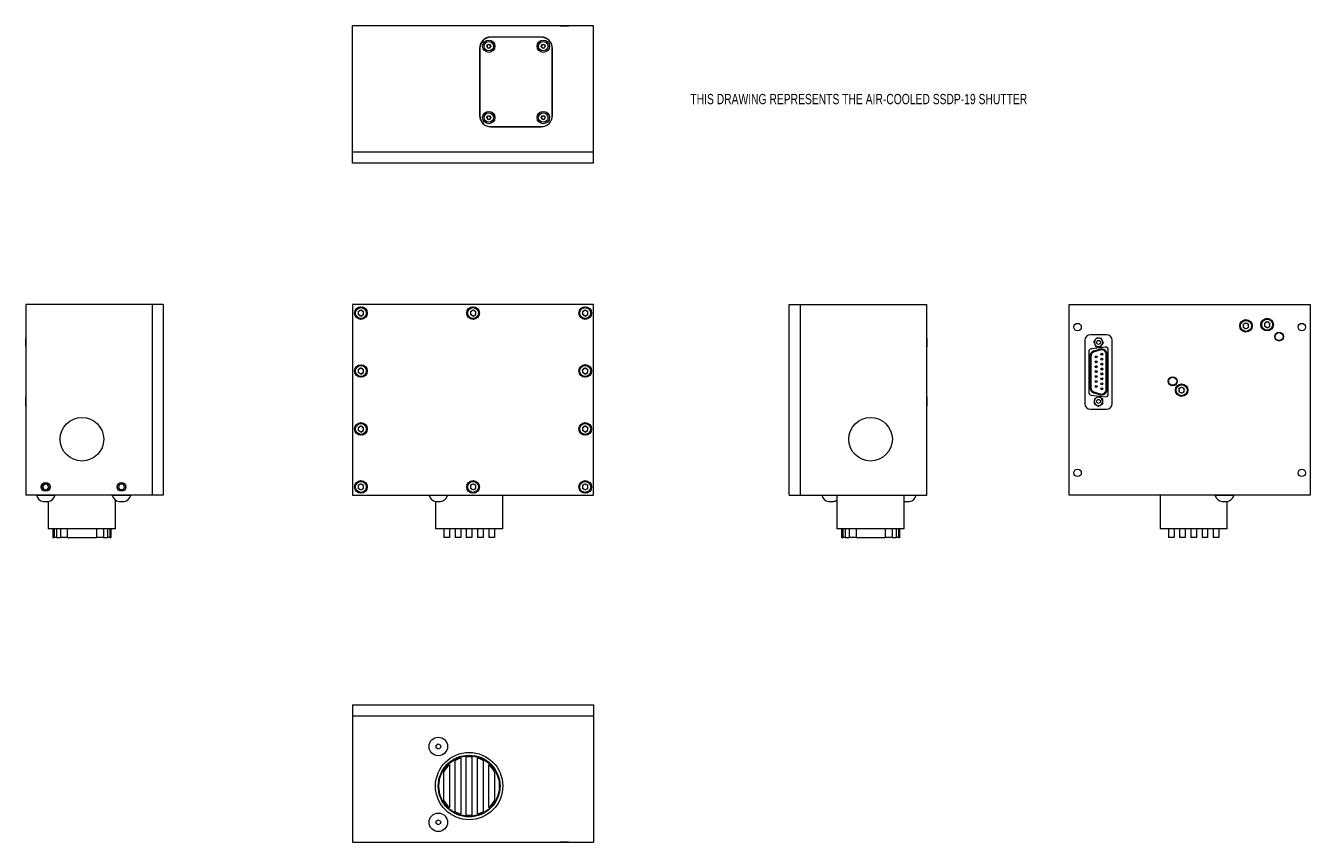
# Model space of a CAD drawing. Header units: inches. Extents: x 2.8 to 31.4, y 3 to 21.2.
import ezdxf

# ---------------------------------------------------------------- set-up
doc = ezdxf.new("R2010")
doc.units = ezdxf.units.IN
doc.header["$MEASUREMENT"] = 0
doc.styles.add('SLDTEXTSTYLE0', font='TXT', dxfattribs={"width": 0.75})

msp = doc.modelspace()

# ---------------------------------------------------------------- linework, layer by layer
at = {"color": 7, "linetype": 'Continuous', "lineweight": 15}
for p, q in [((10.059, 18.421), (10.059, 21.234)), ((15.434, 21.234), (10.059, 21.234)), ((14.685, 21.236), (14.693, 21.236)), ((14.693, 21.236), (14.769, 21.236)), ((14.769, 21.236), (14.855, 21.236)), ((14.855, 21.236), (14.873, 21.236)), ((15.434, 18.421), (15.434, 21.234)), ((14.267, 20.984), (13.142, 20.984)), ((14.267, 20.979), (13.142, 20.979)), ((12.892, 20.734), (12.892, 19.234)), ((12.897, 20.734), (12.897, 19.234)), ((13.052, 20.779), (13.074, 20.818)), ((13.074, 20.739), (13.052, 20.779)), ((13.074, 20.818), (13.12, 20.818)), ((13.12, 20.739), (13.074, 20.739)), ((13.12, 20.818), (13.142, 20.779)), ((13.142, 20.779), (13.12, 20.739)), ((14.267, 20.779), (14.289, 20.818)), ((14.289, 20.739), (14.267, 20.779)), ((14.289, 20.818), (14.335, 20.818)), ((14.335, 20.739), (14.289, 20.739)), ((14.335, 20.818), (14.357, 20.779)), ((14.357, 20.779), (14.335, 20.739)), ((14.512, 19.234), (14.512, 20.734)), ((14.517, 19.234), (14.517, 20.734)), ((13.052, 19.189), (13.074, 19.228)), ((13.074, 19.149), (13.052, 19.189)), ((13.074, 19.228), (13.12, 19.228)), ((13.12, 19.228), (13.142, 19.189)), ((13.142, 19.189), (13.12, 19.149)), ((14.267, 19.189), (14.289, 19.228)), ((14.289, 19.149), (14.267, 19.189)), ((14.289, 19.228), (14.335, 19.228)), ((14.335, 19.228), (14.357, 19.189)), ((14.357, 19.189), (14.335, 19.149)), ((13.12, 19.149), (13.074, 19.149)), ((13.142, 18.989), (14.267, 18.989)), ((13.142, 18.984), (14.267, 18.984)), ((14.335, 19.149), (14.289, 19.149)), ((10.059, 18.171), (10.059, 18.421)), ((15.434, 18.421), (10.059, 18.421)), ((15.434, 18.171), (15.434, 18.421)), ((15.434, 18.171), (10.059, 18.171)), ((5.592, 15.02), (2.779, 15.02)), ((2.779, 15.02), (2.779, 10.77)), ((5.842, 15.02), (5.592, 15.02)), ((5.592, 15.02), (5.592, 10.77)), ((5.842, 15.02), (5.842, 10.77)), ((10.059, 15.02), (10.059, 10.77)), ((15.434, 15.02), (10.059, 15.02)), ((10.186, 14.867), (10.247, 14.902)), ((10.247, 14.902), (10.307, 14.867)), ((12.686, 14.867), (12.747, 14.902)), ((12.747, 14.902), (12.807, 14.867)), ((15.185, 14.867), (15.246, 14.902)), ((15.246, 14.902), (15.306, 14.867)), ((15.434, 10.77), (15.434, 15.02)), ((19.794, 10.77), (19.794, 15.02)), ((19.794, 15.02), (20.044, 15.02)), ((20.044, 10.77), (20.044, 15.02)), ((20.044, 15.02), (22.857, 15.02)), ((22.857, 10.77), (22.857, 15.02)), ((26.033, 15.02), (31.408, 15.02)), ((26.033, 10.77), (26.033, 15.02)), ((31.408, 15.02), (31.408, 10.77)), ((10.186, 14.867), (10.186, 14.797)), ((10.247, 14.763), (10.186, 14.797)), ((10.247, 14.763), (10.307, 14.797)), ((10.307, 14.797), (10.307, 14.867)), ((12.686, 14.867), (12.686, 14.797)), ((12.747, 14.763), (12.686, 14.797)), ((12.747, 14.763), (12.807, 14.797)), ((12.807, 14.797), (12.807, 14.867)), ((15.185, 14.867), (15.185, 14.797)), ((15.246, 14.763), (15.185, 14.797)), ((15.246, 14.763), (15.306, 14.797)), ((15.306, 14.797), (15.306, 14.867)), ((29.914, 14.582), (29.974, 14.617)), ((29.974, 14.617), (30.034, 14.582)), ((30.386, 14.609), (30.446, 14.644)), ((30.386, 14.609), (30.386, 14.539)), ((30.446, 14.644), (30.506, 14.609)), ((30.506, 14.539), (30.506, 14.609)), ((26.868, 14.35), (26.508, 14.35)), ((29.914, 14.582), (29.914, 14.512)), ((29.974, 14.478), (29.914, 14.512)), ((29.974, 14.478), (30.034, 14.512)), ((30.034, 14.512), (30.034, 14.582)), ((30.446, 14.505), (30.386, 14.539)), ((30.446, 14.505), (30.506, 14.539)), ((2.777, 14.271), (2.777, 14.272)), ((2.777, 14.216), (2.777, 14.271)), ((2.777, 14.216), (2.777, 14.211)), ((2.777, 14.123), (2.777, 14.216)), ((2.777, 14.084), (2.777, 14.123)), ((22.859, 14.272), (22.859, 14.233)), ((22.859, 14.233), (22.859, 14.139)), ((22.859, 14.139), (22.859, 14.145)), ((22.859, 14.139), (22.859, 14.084)), ((22.859, 14.084), (22.859, 14.084)), ((26.383, 14.225), (26.383, 12.815)), ((26.836, 14.073), (26.525, 14.036)), ((26.993, 12.815), (26.993, 14.225)), ((26.47, 13.974), (26.47, 13.066)), ((26.495, 13.868), (26.5, 13.868)), ((26.495, 13.173), (26.495, 13.868)), ((26.5, 13.868), (26.5, 13.173)), ((26.51, 13.173), (26.51, 13.868)), ((26.51, 13.868), (26.515, 13.868)), ((26.515, 13.868), (26.515, 13.173)), ((26.585, 13.988), (26.72, 14.028)), ((26.721, 14.023), (26.586, 13.983)), ((26.589, 13.973), (26.724, 14.013)), ((26.726, 14.009), (26.591, 13.969)), ((26.86, 13.133), (26.86, 13.908)), ((26.86, 13.908), (26.865, 13.908)), ((26.865, 13.908), (26.865, 13.133)), ((26.875, 13.133), (26.875, 13.908)), ((26.875, 13.908), (26.88, 13.908)), ((26.88, 13.908), (26.88, 13.133)), ((26.906, 13.029), (26.906, 14.011)), ((10.186, 13.577), (10.247, 13.612)), ((10.186, 13.577), (10.186, 13.507)), ((10.247, 13.473), (10.186, 13.507)), ((10.247, 13.612), (10.307, 13.577)), ((10.247, 13.473), (10.307, 13.507)), ((10.307, 13.507), (10.307, 13.577)), ((15.185, 13.577), (15.246, 13.612)), ((15.185, 13.577), (15.185, 13.507)), ((15.246, 13.473), (15.185, 13.507)), ((15.246, 13.612), (15.306, 13.577)), ((15.246, 13.473), (15.306, 13.507)), ((15.306, 13.507), (15.306, 13.577)), ((26.495, 13.173), (26.5, 13.173)), ((26.51, 13.173), (26.515, 13.173)), ((28.48, 13.148), (28.54, 13.183)), ((28.54, 13.183), (28.6, 13.148)), ((2.777, 12.943), (2.777, 12.957)), ((2.777, 12.861), (2.777, 12.943)), ((22.859, 12.957), (22.859, 12.945)), ((22.859, 12.945), (22.859, 12.865)), ((26.525, 13.004), (26.836, 12.967)), ((26.72, 13.013), (26.585, 13.053)), ((26.586, 13.058), (26.721, 13.018)), ((26.724, 13.027), (26.589, 13.067)), ((26.591, 13.072), (26.726, 13.032)), ((26.86, 13.133), (26.865, 13.133)), ((26.875, 13.133), (26.88, 13.133)), ((28.48, 13.148), (28.48, 13.078)), ((28.54, 13.044), (28.48, 13.078)), ((28.54, 13.044), (28.6, 13.078)), ((28.6, 13.078), (28.6, 13.148)), ((2.777, 12.78), (2.777, 12.861)), ((2.777, 12.769), (2.777, 12.78)), ((22.859, 12.865), (22.859, 12.783)), ((22.859, 12.783), (22.859, 12.769)), ((26.508, 12.69), (26.868, 12.69)), ((10.186, 12.285), (10.247, 12.32)), ((10.247, 12.32), (10.307, 12.285)), ((15.185, 12.285), (15.246, 12.32)), ((15.246, 12.32), (15.306, 12.285)), ((10.186, 12.285), (10.186, 12.215)), ((10.247, 12.181), (10.186, 12.215)), ((10.247, 12.181), (10.307, 12.215)), ((10.307, 12.215), (10.307, 12.285)), ((15.185, 12.285), (15.185, 12.215)), ((15.246, 12.181), (15.185, 12.215)), ((15.246, 12.181), (15.306, 12.215)), ((15.306, 12.215), (15.306, 12.285)), ((3.196, 11.022), (3.153, 10.969)), ((3.153, 10.968), (3.178, 10.905)), ((3.178, 10.905), (3.245, 10.895)), ((3.263, 11.012), (3.196, 11.022)), ((3.246, 10.895), (3.288, 10.948)), ((3.288, 10.948), (3.263, 11.011)), ((4.876, 11.017), (4.843, 10.959)), ((4.843, 10.958), (4.876, 10.899)), ((4.944, 11.017), (4.877, 11.017)), ((4.877, 10.899), (4.944, 10.899)), ((4.979, 10.959), (4.945, 11.017)), ((4.945, 10.899), (4.979, 10.958)), ((10.186, 10.993), (10.247, 11.028)), ((10.186, 10.993), (10.186, 10.923)), ((10.247, 10.889), (10.186, 10.923)), ((10.247, 11.028), (10.307, 10.993)), ((10.247, 10.889), (10.307, 10.923)), ((10.307, 10.923), (10.307, 10.993)), ((12.686, 10.993), (12.747, 11.028)), ((12.686, 10.993), (12.686, 10.923)), ((12.747, 10.889), (12.686, 10.923)), ((12.747, 11.028), (12.807, 10.993)), ((12.747, 10.889), (12.807, 10.923)), ((12.807, 10.923), (12.807, 10.993)), ((15.185, 10.993), (15.246, 11.028)), ((15.185, 10.993), (15.185, 10.923)), ((15.246, 10.889), (15.185, 10.923)), ((15.246, 11.028), (15.306, 10.993)), ((15.246, 10.889), (15.306, 10.923)), ((15.306, 10.923), (15.306, 10.993)), ((5.592, 10.77), (2.779, 10.77)), ((3.221, 10.768), (3.015, 10.768)), ((3.163, 10.632), (3.192, 10.632)), ((3.427, 10.768), (3.221, 10.768)), ((3.25, 10.632), (3.278, 10.632)), ((3.279, 10.632), (3.279, 10.02)), ((4.911, 10.768), (4.705, 10.768)), ((4.779, 10.02), (4.779, 10.662)), ((4.853, 10.632), (4.882, 10.632)), ((5.117, 10.768), (4.911, 10.768)), ((4.94, 10.632), (4.968, 10.632)), ((5.842, 10.77), (5.592, 10.77)), ((10.059, 10.77), (15.434, 10.77)), ((12.178, 10.768), (11.765, 10.768)), ((11.909, 10.633), (11.909, 10.02)), ((11.922, 10.632), (11.972, 10.632)), ((11.972, 10.632), (12.022, 10.632)), ((12.022, 10.632), (12.022, 10.631)), ((13.409, 10.02), (13.409, 10.77)), ((19.794, 10.77), (20.044, 10.77)), ((20.044, 10.77), (22.857, 10.77)), ((20.857, 10.768), (20.519, 10.768)), ((20.668, 10.632), (20.696, 10.632)), ((20.754, 10.632), (20.783, 10.632)), ((20.857, 10.77), (20.857, 10.02)), ((22.357, 10.02), (22.357, 10.77)), ((22.621, 10.768), (22.357, 10.768)), ((22.358, 10.632), (22.386, 10.632)), ((22.444, 10.632), (22.473, 10.632)), ((31.408, 10.77), (26.033, 10.77)), ((28.058, 10.77), (28.058, 10.02)), ((29.701, 10.768), (29.289, 10.768)), ((29.445, 10.632), (29.495, 10.632)), ((29.495, 10.632), (29.545, 10.632)), ((29.545, 10.632), (29.545, 10.631)), ((29.558, 10.02), (29.558, 10.633)), ((4.779, 10.02), (3.279, 10.02)), ((3.379, 10.02), (3.379, 9.833)), ((3.382, 9.833), (3.379, 9.833)), ((3.382, 10.02), (3.382, 9.833)), ((3.382, 9.833), (3.406, 9.833)), ((3.406, 10.02), (3.406, 9.833)), ((3.459, 9.833), (3.406, 9.833)), ((3.459, 10.02), (3.459, 9.833)), ((3.459, 9.833), (3.548, 9.833)), ((3.548, 10.02), (3.548, 9.833)), ((3.703, 9.833), (3.548, 9.833)), ((3.703, 10.02), (3.703, 9.833)), ((3.703, 9.833), (4.354, 9.833)), ((4.354, 10.02), (4.354, 9.833)), ((4.509, 9.833), (4.354, 9.833)), ((4.509, 10.02), (4.509, 9.833)), ((4.509, 9.833), (4.599, 9.833)), ((4.599, 10.02), (4.599, 9.833)), ((4.651, 9.833), (4.599, 9.833)), ((4.651, 10.02), (4.651, 9.833)), ((4.651, 9.833), (4.676, 9.833)), ((4.676, 10.02), (4.676, 9.833)), ((4.679, 9.833), (4.676, 9.833)), ((4.679, 9.833), (4.679, 10.02)), ((12.659, 10.02), (11.909, 10.02)), ((12.096, 10.02), (12.096, 9.833)), ((12.221, 9.833), (12.096, 9.833)), ((12.221, 10.02), (12.221, 9.833)), ((12.346, 10.02), (12.346, 9.833)), ((12.471, 9.833), (12.346, 9.833)), ((12.471, 10.02), (12.471, 9.833)), ((12.596, 10.02), (12.596, 9.833)), ((12.721, 9.833), (12.596, 9.833)), ((13.409, 10.02), (12.659, 10.02)), ((12.721, 10.02), (12.721, 9.833)), ((12.846, 10.02), (12.846, 9.833)), ((12.971, 9.833), (12.846, 9.833)), ((12.971, 10.02), (12.971, 9.833)), ((13.096, 10.02), (13.096, 9.833)), ((13.221, 9.833), (13.096, 9.833)), ((13.221, 10.02), (13.221, 9.833)), ((22.357, 10.02), (20.857, 10.02)), ((20.957, 10.02), (20.957, 9.833)), ((20.96, 9.833), (20.957, 9.833)), ((20.96, 10.02), (20.96, 9.833)), ((20.96, 9.833), (20.985, 9.833)), ((20.985, 10.02), (20.985, 9.833)), ((21.037, 9.833), (20.985, 9.833)), ((21.037, 10.02), (21.037, 9.833)), ((21.037, 9.833), (21.127, 9.833)), ((21.127, 10.02), (21.127, 9.833)), ((21.282, 9.833), (21.127, 9.833)), ((21.282, 10.02), (21.282, 9.833)), ((21.282, 9.833), (21.933, 9.833)), ((21.933, 10.02), (21.933, 9.833)), ((22.088, 9.833), (21.933, 9.833)), ((22.088, 10.02), (22.088, 9.833)), ((22.088, 9.833), (22.177, 9.833)), ((22.177, 10.02), (22.177, 9.833)), ((22.23, 9.833), (22.177, 9.833)), ((22.23, 10.02), (22.23, 9.833)), ((22.23, 9.833), (22.254, 9.833)), ((22.254, 10.02), (22.254, 9.833)), ((22.257, 9.833), (22.254, 9.833)), ((22.257, 9.833), (22.257, 10.02)), ((29.558, 10.02), (28.058, 10.02)), ((28.245, 10.02), (28.245, 9.833)), ((28.37, 9.833), (28.245, 9.833)), ((28.37, 10.02), (28.37, 9.833)), ((28.495, 10.02), (28.495, 9.833)), ((28.62, 9.833), (28.495, 9.833)), ((28.62, 10.02), (28.62, 9.833)), ((28.745, 10.02), (28.745, 9.833)), ((28.87, 9.833), (28.745, 9.833)), ((28.87, 10.02), (28.87, 9.833)), ((28.995, 10.02), (28.995, 9.833)), ((29.12, 9.833), (28.995, 9.833)), ((29.12, 10.02), (29.12, 9.833)), ((29.245, 10.02), (29.245, 9.833)), ((29.37, 9.833), (29.245, 9.833)), ((29.37, 10.02), (29.37, 9.833)), ((10.059, 6.103), (10.059, 5.853)), ((10.059, 6.103), (15.434, 6.103)), ((15.434, 6.103), (15.434, 5.853)), ((10.059, 5.853), (15.434, 5.853)), ((10.059, 5.853), (10.059, 3.04)), ((15.434, 5.853), (15.434, 3.04)), ((11.922, 5.201), (11.972, 5.23)), ((11.972, 5.23), (12.022, 5.201)), ((11.972, 5.114), (11.922, 5.143)), ((12.022, 5.143), (11.972, 5.114)), ((12.471, 4.912), (12.471, 3.668)), ((12.596, 3.643), (12.596, 4.937)), ((12.721, 4.937), (12.721, 3.643)), ((12.846, 3.668), (12.846, 4.912)), ((12.096, 3.964), (12.096, 4.616)), ((12.221, 4.771), (12.221, 3.809)), ((12.346, 3.72), (12.346, 4.86)), ((12.971, 4.86), (12.971, 3.72)), ((13.096, 3.809), (13.096, 4.771)), ((13.221, 4.616), (13.221, 3.964)), ((11.922, 3.511), (11.972, 3.54)), ((11.972, 3.424), (11.922, 3.453)), ((11.972, 3.54), (12.022, 3.511)), ((12.022, 3.453), (11.972, 3.424)), ((10.059, 3.04), (15.434, 3.04)), ((14.684, 3.039), (14.678, 3.04)), ((14.733, 3.038), (14.685, 3.038)), ((14.827, 3.038), (14.733, 3.038)), ((14.872, 3.038), (14.827, 3.038))]:
    msp.add_line(p, q, dxfattribs=at)
at = {"color": 7, "linetype": 'Continuous', "lineweight": 15, "flags": 128}
for points in [[(26.585, 13.988), (26.585, 13.988), (26.585, 13.987), (26.585, 13.987), (26.585, 13.986), (26.586, 13.986), (26.586, 13.985), (26.586, 13.984), (26.586, 13.983)], [(26.589, 13.973), (26.59, 13.972), (26.59, 13.972), (26.59, 13.971), (26.59, 13.97), (26.59, 13.969), (26.591, 13.969), (26.591, 13.969), (26.591, 13.969)], [(26.721, 14.023), (26.721, 14.024), (26.721, 14.025), (26.721, 14.026), (26.72, 14.026), (26.72, 14.027), (26.72, 14.027), (26.72, 14.028), (26.72, 14.028)], [(26.726, 14.009), (26.726, 14.009), (26.726, 14.009), (26.725, 14.009), (26.725, 14.01), (26.725, 14.011), (26.725, 14.011), (26.725, 14.012), (26.724, 14.013)], [(26.585, 13.053), (26.585, 13.053), (26.585, 13.053), (26.585, 13.054), (26.585, 13.054), (26.586, 13.055), (26.586, 13.056), (26.586, 13.057), (26.586, 13.058)], [(26.589, 13.067), (26.59, 13.068), (26.59, 13.069), (26.59, 13.07), (26.59, 13.071), (26.59, 13.071), (26.591, 13.072), (26.591, 13.072), (26.591, 13.072)], [(26.721, 13.018), (26.721, 13.017), (26.721, 13.016), (26.721, 13.015), (26.72, 13.014), (26.72, 13.014), (26.72, 13.013), (26.72, 13.013), (26.72, 13.013)], [(26.726, 13.032), (26.726, 13.032), (26.726, 13.032), (26.725, 13.031), (26.725, 13.031), (26.725, 13.03), (26.725, 13.029), (26.725, 13.028), (26.724, 13.027)]]:
    msp.add_lwpolyline(points, dxfattribs=at)
at = {"color": 7, "linetype": 'Continuous', "lineweight": 15}
for centre, radius in [((13.097, 20.779), 0.138), ((14.312, 20.779), 0.138), ((13.097, 20.779), 0.105), ((14.312, 20.779), 0.105), ((13.097, 19.189), 0.138), ((13.097, 19.189), 0.105), ((14.312, 19.189), 0.138), ((14.312, 19.189), 0.105), ((10.247, 14.832), 0.14), ((10.247, 14.832), 0.138), ((10.247, 14.832), 0.122), ((12.747, 14.832), 0.14), ((12.747, 14.832), 0.138), ((12.747, 14.832), 0.122), ((15.246, 14.832), 0.141), ((15.246, 14.832), 0.138), ((15.246, 14.832), 0.122), ((26.221, 14.52), 0.0827), ((29.974, 14.547), 0.14), ((29.974, 14.547), 0.138), ((29.974, 14.547), 0.122), ((30.446, 14.574), 0.141), ((30.446, 14.574), 0.138), ((30.446, 14.574), 0.122), ((31.22, 14.52), 0.0827), ((30.712, 14.308), 0.0984), ((30.712, 14.308), 0.09), ((26.688, 14.178), 0.0445), ((26.636, 13.857), 0.0225), ((26.636, 13.747), 0.0225), ((26.636, 13.857), 0.0025), ((26.636, 13.747), 0.0025), ((26.761, 13.915), 0.0225), ((26.761, 13.805), 0.0225), ((26.761, 13.915), 0.0025), ((26.761, 13.805), 0.0025), ((10.247, 13.542), 0.14), ((10.247, 13.542), 0.138), ((10.247, 13.542), 0.122), ((15.246, 13.542), 0.141), ((15.246, 13.542), 0.138), ((15.246, 13.542), 0.122), ((26.636, 13.637), 0.0225), ((26.636, 13.527), 0.0225), ((26.636, 13.637), 0.0025), ((26.636, 13.527), 0.0025), ((26.761, 13.695), 0.0225), ((26.761, 13.585), 0.0225), ((26.761, 13.475), 0.0225), ((26.761, 13.695), 0.0025), ((26.761, 13.585), 0.0025), ((26.761, 13.475), 0.0025), ((26.636, 13.417), 0.0225), ((26.636, 13.307), 0.0225), ((26.636, 13.197), 0.0225), ((26.636, 13.417), 0.0025), ((26.636, 13.307), 0.0025), ((26.636, 13.197), 0.0025), ((26.761, 13.365), 0.0225), ((26.761, 13.255), 0.0225), ((26.761, 13.365), 0.0025), ((26.761, 13.255), 0.0025), ((28.341, 13.312), 0.0984), ((28.341, 13.312), 0.09), ((28.54, 13.113), 0.14), ((28.54, 13.113), 0.138), ((28.54, 13.113), 0.122), ((26.688, 12.863), 0.0445), ((26.761, 13.145), 0.0225), ((26.761, 13.145), 0.0025), ((4.029, 12.02), 0.485), ((10.247, 12.25), 0.14), ((10.247, 12.25), 0.138), ((10.247, 12.25), 0.122), ((15.246, 12.25), 0.141), ((15.246, 12.25), 0.138), ((15.246, 12.25), 0.122), ((21.607, 12.02), 0.485), ((26.221, 11.27), 0.0827), ((31.22, 11.27), 0.0827), ((3.221, 10.958), 0.0984), ((3.221, 10.958), 0.0886), ((4.911, 10.958), 0.0984), ((4.911, 10.958), 0.0886), ((10.247, 10.958), 0.14), ((10.247, 10.958), 0.138), ((10.247, 10.958), 0.122), ((12.747, 10.958), 0.14), ((12.747, 10.958), 0.138), ((12.747, 10.958), 0.122), ((15.246, 10.958), 0.141), ((15.246, 10.958), 0.138), ((15.246, 10.958), 0.122), ((11.972, 5.172), 0.206), ((11.972, 5.172), 0.206), ((12.659, 4.29), 0.75), ((12.659, 4.29), 0.688), ((12.659, 4.29), 0.673), ((11.972, 3.482), 0.206), ((11.972, 3.482), 0.206)]:
    msp.add_circle(centre, radius, dxfattribs=at)
for centre, radius, start, end in [((14.685, 21.214), 0.022, 90, 114.7973), ((14.873, 21.214), 0.022, 65.2991, 90), ((13.142, 20.734), 0.25, 90, 180), ((13.142, 20.734), 0.245, 90, 180), ((14.267, 20.734), 0.25, 0, 90), ((14.267, 20.734), 0.245, 0, 90), ((13.097, 20.779), 0.0394, 150, 210), ((13.097, 20.779), 0.0394, 90, 150), ((13.097, 20.779), 0.0394, 210, 270), ((13.097, 20.779), 0.0394, 30, 90), ((13.097, 20.779), 0.0394, 270, 330), ((13.097, 20.779), 0.0394, 330, 30), ((14.312, 20.779), 0.0394, 150, 210), ((14.312, 20.779), 0.0394, 90, 150), ((14.312, 20.779), 0.0394, 210, 270), ((14.312, 20.779), 0.0394, 30, 90), ((14.312, 20.779), 0.0394, 270, 330), ((14.312, 20.779), 0.0394, 330, 30), ((13.142, 19.234), 0.25, 180, 270), ((13.142, 19.234), 0.245, 180, 270), ((13.097, 19.189), 0.0394, 150, 210), ((13.097, 19.189), 0.0394, 90, 150), ((13.097, 19.189), 0.0394, 30, 90), ((13.097, 19.189), 0.0394, 330, 30), ((14.267, 19.234), 0.245, 270, 0), ((14.267, 19.234), 0.25, 270, 0), ((14.312, 19.189), 0.0394, 150, 210), ((14.312, 19.189), 0.0394, 90, 150), ((14.312, 19.189), 0.0394, 30, 90), ((14.312, 19.189), 0.0394, 330, 30), ((13.097, 19.189), 0.0394, 210, 270), ((13.097, 19.189), 0.0394, 270, 330), ((14.312, 19.189), 0.0394, 210, 270), ((14.312, 19.189), 0.0394, 270, 330), ((10.247, 14.832), 0.0605, 60, 120), ((12.747, 14.832), 0.0605, 60, 120), ((15.246, 14.832), 0.0605, 60, 120), ((10.247, 14.832), 0.0605, 120, 180), ((10.247, 14.832), 0.0605, 180, 240), ((10.247, 14.832), 0.0605, 240, 300), ((10.247, 14.832), 0.0605, 0, 60), ((10.247, 14.832), 0.0605, 300, 0), ((12.747, 14.832), 0.0605, 120, 180), ((12.747, 14.832), 0.0605, 180, 240), ((12.747, 14.832), 0.0605, 240, 300), ((12.747, 14.832), 0.0605, 0, 60), ((12.747, 14.832), 0.0605, 300, 0), ((15.246, 14.832), 0.0605, 120, 180), ((15.246, 14.832), 0.0605, 180, 240), ((15.246, 14.832), 0.0605, 240, 300), ((15.246, 14.832), 0.0605, 0, 60), ((15.246, 14.832), 0.0605, 300, 0), ((29.974, 14.547), 0.0605, 60, 120), ((30.446, 14.574), 0.0605, 120, 180), ((30.446, 14.574), 0.0605, 60, 120), ((30.446, 14.574), 0.0605, 0, 60), ((26.508, 14.225), 0.125, 90, 180), ((26.868, 14.225), 0.125, 0, 90), ((29.974, 14.547), 0.0605, 120, 180), ((29.974, 14.547), 0.0605, 180, 240), ((29.974, 14.547), 0.0605, 240, 300), ((29.974, 14.547), 0.0605, 0, 60), ((29.974, 14.547), 0.0605, 300, 0), ((30.446, 14.574), 0.0605, 180, 240), ((30.446, 14.574), 0.0605, 240, 300), ((30.446, 14.574), 0.0605, 300, 0), ((26.532, 13.974), 0.0625, 96.6938, 180), ((26.688, 14.178), 0.094, 144.1034, 204.1034), ((26.688, 14.178), 0.094, 204.1034, 264.1034), ((26.688, 14.178), 0.094, 84.1034, 144.1034), ((26.688, 14.178), 0.094, 264.1034, 324.1034), ((26.688, 14.178), 0.094, 24.1034, 84.1034), ((26.755, 13.908), 0.125, 0, 106.4571), ((26.688, 14.178), 0.094, 324.1034, 24.1034), ((26.843, 14.011), 0.0625, 0, 96.6938), ((26.62, 13.868), 0.125, 106.4571, 180), ((26.62, 13.868), 0.12, 106.4571, 180), ((26.62, 13.868), 0.11, 106.4571, 180), ((26.62, 13.868), 0.105, 106.4571, 180), ((26.755, 13.908), 0.12, 0, 106.4571), ((26.755, 13.908), 0.11, 0, 106.4571), ((26.755, 13.908), 0.105, 0, 106.4571), ((10.247, 13.542), 0.0605, 120, 180), ((10.247, 13.542), 0.0605, 180, 240), ((10.247, 13.542), 0.0605, 60, 120), ((10.247, 13.542), 0.0605, 240, 300), ((10.247, 13.542), 0.0605, 0, 60), ((10.247, 13.542), 0.0605, 300, 0), ((15.246, 13.542), 0.0605, 120, 180), ((15.246, 13.542), 0.0605, 180, 240), ((15.246, 13.542), 0.0605, 60, 120), ((15.246, 13.542), 0.0605, 240, 300), ((15.246, 13.542), 0.0605, 0, 60), ((15.246, 13.542), 0.0605, 300, 0), ((26.62, 13.173), 0.125, 180, 253.5429), ((26.62, 13.173), 0.12, 180, 253.5429), ((26.62, 13.173), 0.11, 180, 253.5429), ((26.62, 13.173), 0.105, 180, 253.5429), ((28.54, 13.113), 0.0605, 60, 120), ((2.799, 12.957), 0.022, 155.38, 180), ((22.837, 12.957), 0.022, 0, 24.62), ((26.532, 13.066), 0.0625, 180, 263.2154), ((26.688, 12.863), 0.094, 118.6285, 178.6285), ((26.688, 12.863), 0.094, 58.6285, 118.6285), ((26.755, 13.133), 0.125, 253.5429, 0), ((26.755, 13.133), 0.12, 253.5429, 0), ((26.755, 13.133), 0.11, 253.5429, 0), ((26.755, 13.133), 0.105, 253.5429, 0), ((26.688, 12.863), 0.094, 358.6285, 58.6285), ((26.843, 13.029), 0.0625, 263.2154, 0), ((28.54, 13.113), 0.0605, 120, 180), ((28.54, 13.113), 0.0605, 180, 240), ((28.54, 13.113), 0.0605, 240, 300), ((28.54, 13.113), 0.0605, 0, 60), ((28.54, 13.113), 0.0605, 300, 0), ((2.799, 12.769), 0.022, 180, 204.62), ((22.837, 12.769), 0.022, 335.38, 0), ((26.508, 12.815), 0.125, 180, 270), ((26.688, 12.863), 0.094, 178.6285, 238.6285), ((26.688, 12.863), 0.094, 238.6285, 298.6285), ((26.688, 12.863), 0.094, 298.6285, 358.6285), ((26.868, 12.815), 0.125, 270, 0), ((10.247, 12.25), 0.0605, 120, 180), ((10.247, 12.25), 0.0605, 180, 240), ((10.247, 12.25), 0.0605, 60, 120), ((10.247, 12.25), 0.0605, 240, 300), ((10.247, 12.25), 0.0605, 0, 60), ((10.247, 12.25), 0.0605, 300, 0), ((15.246, 12.25), 0.0605, 120, 180), ((15.246, 12.25), 0.0605, 180, 240), ((15.246, 12.25), 0.0605, 60, 120), ((15.246, 12.25), 0.0605, 240, 300), ((15.246, 12.25), 0.0605, 0, 60), ((15.246, 12.25), 0.0605, 300, 0), ((3.154, 10.968), 0.000472, 141.3884, 201.3884), ((3.178, 10.905), 0.000472, 201.3884, 261.3884), ((3.196, 11.021), 0.000472, 81.3884, 141.3884), ((3.245, 10.895), 0.000472, 261.3884, 321.3884), ((3.263, 11.011), 0.000472, 21.3884, 81.3884), ((3.288, 10.948), 0.000472, 321.3884, 21.3884), ((4.843, 10.958), 0.000472, 150, 210), ((4.877, 11.017), 0.000472, 90, 150), ((4.877, 10.9), 0.000472, 210, 270), ((4.944, 11.017), 0.000472, 30, 90), ((4.944, 10.9), 0.000472, 270, 330), ((4.978, 10.958), 0.000472, 330, 30), ((10.247, 10.958), 0.0605, 120, 180), ((10.247, 10.958), 0.0605, 180, 240), ((10.247, 10.958), 0.0605, 60, 120), ((10.247, 10.958), 0.0605, 240, 300), ((10.247, 10.958), 0.0605, 0, 60), ((10.247, 10.958), 0.0605, 300, 0), ((12.747, 10.958), 0.0605, 120, 180), ((12.747, 10.958), 0.0605, 180, 240), ((12.747, 10.958), 0.0605, 60, 120), ((12.747, 10.958), 0.0605, 240, 300), ((12.747, 10.958), 0.0605, 0, 60), ((12.747, 10.958), 0.0605, 300, 0), ((15.246, 10.958), 0.0605, 120, 180), ((15.246, 10.958), 0.0605, 180, 240), ((15.246, 10.958), 0.0605, 60, 120), ((15.246, 10.958), 0.0605, 240, 300), ((15.246, 10.958), 0.0605, 0, 60), ((15.246, 10.958), 0.0605, 300, 0), ((3.016, 10.768), 0.00197, 90, 193.9784), ((3.191, 10.812), 0.182, 193.9784, 261.2064), ((3.25, 10.812), 0.182, 278.7948, 346.0216), ((3.425, 10.768), 0.00197, 346.0216, 90), ((4.706, 10.768), 0.00197, 90, 193.9784), ((4.881, 10.812), 0.182, 193.9784, 261.2064), ((4.94, 10.812), 0.182, 278.7948, 346.0216), ((5.115, 10.768), 0.00197, 346.0216, 90), ((11.767, 10.768), 0.00197, 90, 193.9784), ((11.942, 10.812), 0.182, 193.9784, 263.6281), ((12.001, 10.812), 0.182, 276.3723, 346.0216), ((12.176, 10.768), 0.00197, 346.0216, 90), ((20.521, 10.768), 0.00197, 90, 193.9784), ((20.696, 10.812), 0.182, 193.9784, 261.2064), ((20.755, 10.812), 0.182, 278.7948, 304.2328), ((22.445, 10.812), 0.182, 278.7948, 346.0216), ((22.62, 10.768), 0.00197, 346.0216, 90), ((29.291, 10.768), 0.00197, 90, 193.9784), ((29.465, 10.812), 0.182, 193.9784, 263.6281), ((29.525, 10.812), 0.182, 276.3723, 346.0216), ((29.699, 10.768), 0.00197, 346.0216, 90), ((12.659, 4.29), 0.65, 106.7659, 118.7357), ((12.659, 4.29), 0.65, 84.4823, 95.5177), ((12.659, 4.29), 0.65, 61.2643, 73.2341), ((12.659, 4.29), 0.65, 132.305, 149.9267), ((12.659, 4.29), 0.65, 30.0733, 47.695), ((12.659, 4.29), 0.65, 210.0733, 227.695), ((12.659, 4.29), 0.65, 312.305, 329.9267), ((12.659, 4.29), 0.65, 241.2643, 253.2341), ((12.659, 4.29), 0.65, 264.4823, 275.5177), ((12.659, 4.29), 0.65, 286.7659, 298.7357), ((14.685, 3.06), 0.022, 245.2991, 270), ((14.873, 3.06), 0.022, 270, 294.7973)]:
    msp.add_arc(centre, radius, start, end, dxfattribs=at)
for points, knots in [([(14.693, 21.236), (14.696, 21.236), (14.701, 21.236), (14.707, 21.235), (14.71, 21.234)], [0, 0, 0, 0, 0.528685, 1, 1, 1, 1]), ([(14.729, 21.234), (14.73, 21.234), (14.743, 21.238), (14.756, 21.237), (14.769, 21.236)], [0, 0, 0, 0, 0.0818971, 1, 1, 1, 1]), ([(14.769, 21.236), (14.776, 21.236), (14.79, 21.236), (14.803, 21.235), (14.81, 21.234)], [0, 0, 0, 0, 0.528686, 1, 1, 1, 1]), ([(14.831, 21.234), (14.834, 21.235), (14.842, 21.236), (14.85, 21.236), (14.855, 21.236)], [0, 0, 0, 0, 0.461256, 1, 1, 1, 1]), ([(14.855, 21.236), (14.859, 21.236), (14.867, 21.236), (14.875, 21.235), (14.879, 21.234)], [0, 0, 0, 0, 0.535978, 1, 1, 1, 1]), ([(2.779, 14.179), (2.778, 14.18), (2.775, 14.192), (2.776, 14.205), (2.777, 14.216)], [0, 0, 0, 0, 0.0818993, 1, 1, 1, 1]), ([(2.777, 14.123), (2.777, 14.129), (2.776, 14.14), (2.778, 14.151), (2.779, 14.156)], [0, 0, 0, 0, 0.535977, 1, 1, 1, 1]), ([(2.779, 14.089), (2.778, 14.095), (2.776, 14.106), (2.777, 14.117), (2.777, 14.123)], [0, 0, 0, 0, 0.461256, 1, 1, 1, 1]), ([(22.857, 14.266), (22.858, 14.261), (22.86, 14.25), (22.859, 14.239), (22.859, 14.233)], [0, 0, 0, 0, 0.461256, 1, 1, 1, 1]), ([(22.859, 14.233), (22.859, 14.227), (22.86, 14.216), (22.858, 14.205), (22.857, 14.2)], [0, 0, 0, 0, 0.535978, 1, 1, 1, 1]), ([(22.857, 14.176), (22.858, 14.175), (22.861, 14.163), (22.86, 14.151), (22.859, 14.139)], [0, 0, 0, 0, 0.081899, 1, 1, 1, 1]), ([(22.859, 14.139), (22.859, 14.133), (22.86, 14.12), (22.858, 14.108), (22.857, 14.102)], [0, 0, 0, 0, 0.528686, 1, 1, 1, 1]), ([(22.857, 14.089), (22.858, 14.088), (22.861, 14.087), (22.86, 14.086), (22.859, 14.084)], [0, 0, 0, 0, 0.092082, 1, 1, 1, 1]), ([(22.859, 14.084), (22.859, 14.084), (22.86, 14.082), (22.858, 14.081), (22.857, 14.08)], [0, 0, 0, 0, 0.528686, 1, 1, 1, 1]), ([(26.612, 14.233), (26.608, 14.227), (26.599, 14.215), (26.588, 14.2), (26.582, 14.192), (26.58, 14.189)], [0, 0, 0, 0, 0.40102, 0.80394, 1, 1, 1, 1]), ([(26.58, 14.189), (26.582, 14.184), (26.59, 14.168), (26.597, 14.151), (26.602, 14.139)], [0, 0, 0, 0, 0.319956, 1, 1, 1, 1]), ([(26.602, 14.139), (26.605, 14.133), (26.611, 14.119), (26.619, 14.103), (26.623, 14.093), (26.624, 14.09)], [0, 0, 0, 0, 0.398309, 0.798428, 1, 1, 1, 1]), ([(26.644, 14.277), (26.642, 14.274), (26.636, 14.266), (26.625, 14.251), (26.616, 14.239), (26.612, 14.233)], [0, 0, 0, 0, 0.197573, 0.595957, 1, 1, 1, 1]), ([(26.624, 14.09), (26.63, 14.089), (26.647, 14.087), (26.666, 14.086), (26.678, 14.084)], [0, 0, 0, 0, 0.319955, 1, 1, 1, 1]), ([(26.698, 14.271), (26.69, 14.272), (26.676, 14.274), (26.658, 14.275), (26.647, 14.277), (26.644, 14.277)], [0, 0, 0, 0, 0.398309, 0.798428, 1, 1, 1, 1]), ([(26.678, 14.084), (26.686, 14.084), (26.7, 14.082), (26.718, 14.08), (26.729, 14.079), (26.732, 14.079)], [0, 0, 0, 0, 0.398308, 0.798427, 1, 1, 1, 1]), ([(26.752, 14.266), (26.746, 14.266), (26.728, 14.268), (26.71, 14.27), (26.698, 14.271)], [0, 0, 0, 0, 0.319954, 1, 1, 1, 1]), ([(26.732, 14.079), (26.734, 14.082), (26.74, 14.09), (26.751, 14.105), (26.76, 14.117), (26.764, 14.123)], [0, 0, 0, 0, 0.197573, 0.595957, 1, 1, 1, 1]), ([(26.774, 14.216), (26.771, 14.223), (26.765, 14.236), (26.757, 14.253), (26.753, 14.263), (26.752, 14.266)], [0, 0, 0, 0, 0.398308, 0.798426, 1, 1, 1, 1]), ([(26.764, 14.123), (26.768, 14.129), (26.777, 14.141), (26.788, 14.155), (26.794, 14.164), (26.796, 14.167)], [0, 0, 0, 0, 0.40102, 0.803942, 1, 1, 1, 1]), ([(26.796, 14.167), (26.794, 14.172), (26.786, 14.188), (26.779, 14.205), (26.774, 14.216)], [0, 0, 0, 0, 0.319956, 1, 1, 1, 1]), ([(2.779, 12.922), (2.778, 12.923), (2.775, 12.929), (2.776, 12.937), (2.777, 12.943)], [0, 0, 0, 0, 0.0819, 1, 1, 1, 1]), ([(2.777, 12.943), (2.777, 12.947), (2.776, 12.954), (2.778, 12.962), (2.779, 12.966)], [0, 0, 0, 0, 0.500779, 1, 1, 1, 1]), ([(2.777, 12.861), (2.777, 12.868), (2.776, 12.882), (2.778, 12.895), (2.779, 12.902)], [0, 0, 0, 0, 0.528684, 1, 1, 1, 1]), ([(22.857, 12.966), (22.858, 12.963), (22.86, 12.956), (22.859, 12.949), (22.859, 12.945)], [0, 0, 0, 0, 0.490068, 1, 1, 1, 1]), ([(22.859, 12.945), (22.859, 12.942), (22.86, 12.935), (22.858, 12.929), (22.857, 12.926)], [0, 0, 0, 0, 0.535976, 1, 1, 1, 1]), ([(22.857, 12.906), (22.858, 12.904), (22.861, 12.891), (22.86, 12.878), (22.859, 12.865)], [0, 0, 0, 0, 0.081901, 1, 1, 1, 1]), ([(26.595, 12.919), (26.595, 12.914), (26.595, 12.896), (26.594, 12.878), (26.594, 12.865)], [0, 0, 0, 0, 0.319956, 1, 1, 1, 1]), ([(26.643, 12.945), (26.637, 12.942), (26.624, 12.935), (26.607, 12.926), (26.598, 12.921), (26.595, 12.919)], [0, 0, 0, 0, 0.40102, 0.803941, 1, 1, 1, 1]), ([(26.691, 12.971), (26.688, 12.97), (26.678, 12.965), (26.662, 12.956), (26.649, 12.949), (26.643, 12.945)], [0, 0, 0, 0, 0.197574, 0.595957, 1, 1, 1, 1]), ([(26.737, 12.943), (26.731, 12.947), (26.718, 12.954), (26.702, 12.964), (26.694, 12.97), (26.691, 12.971)], [0, 0, 0, 0, 0.398308, 0.798428, 1, 1, 1, 1]), ([(26.783, 12.915), (26.778, 12.918), (26.763, 12.927), (26.748, 12.937), (26.737, 12.943)], [0, 0, 0, 0, 0.319956, 1, 1, 1, 1]), ([(26.782, 12.861), (26.782, 12.868), (26.782, 12.882), (26.783, 12.901), (26.783, 12.911), (26.783, 12.915)], [0, 0, 0, 0, 0.398308, 0.798429, 1, 1, 1, 1]), ([(2.779, 12.82), (2.778, 12.821), (2.775, 12.834), (2.776, 12.848), (2.777, 12.861)], [0, 0, 0, 0, 0.0819, 1, 1, 1, 1]), ([(2.777, 12.78), (2.777, 12.784), (2.776, 12.79), (2.778, 12.797), (2.779, 12.8)], [0, 0, 0, 0, 0.535976, 1, 1, 1, 1]), ([(2.779, 12.76), (2.778, 12.763), (2.776, 12.77), (2.777, 12.777), (2.777, 12.78)], [0, 0, 0, 0, 0.490068, 1, 1, 1, 1]), ([(22.859, 12.865), (22.859, 12.858), (22.86, 12.844), (22.858, 12.83), (22.857, 12.824)], [0, 0, 0, 0, 0.528683, 1, 1, 1, 1]), ([(22.857, 12.804), (22.858, 12.803), (22.861, 12.796), (22.86, 12.789), (22.859, 12.783)], [0, 0, 0, 0, 0.081899, 1, 1, 1, 1]), ([(22.859, 12.783), (22.859, 12.779), (22.86, 12.771), (22.858, 12.764), (22.857, 12.76)], [0, 0, 0, 0, 0.500778, 1, 1, 1, 1]), ([(26.594, 12.865), (26.594, 12.858), (26.593, 12.843), (26.593, 12.825), (26.593, 12.814), (26.593, 12.811)], [0, 0, 0, 0, 0.398307, 0.798429, 1, 1, 1, 1]), ([(26.593, 12.811), (26.598, 12.808), (26.613, 12.799), (26.628, 12.789), (26.639, 12.783)], [0, 0, 0, 0, 0.319955, 1, 1, 1, 1]), ([(26.639, 12.783), (26.645, 12.779), (26.658, 12.771), (26.673, 12.762), (26.682, 12.756), (26.685, 12.754)], [0, 0, 0, 0, 0.398307, 0.798428, 1, 1, 1, 1]), ([(26.685, 12.754), (26.688, 12.756), (26.697, 12.761), (26.714, 12.77), (26.727, 12.777), (26.733, 12.78)], [0, 0, 0, 0, 0.197574, 0.595957, 1, 1, 1, 1]), ([(26.733, 12.78), (26.739, 12.784), (26.752, 12.791), (26.769, 12.8), (26.778, 12.805), (26.781, 12.806)], [0, 0, 0, 0, 0.40102, 0.803941, 1, 1, 1, 1]), ([(26.781, 12.806), (26.781, 12.812), (26.781, 12.83), (26.782, 12.848), (26.782, 12.861)], [0, 0, 0, 0, 0.319956, 1, 1, 1, 1]), ([(4.882, 10.632), (4.891, 10.632), (4.911, 10.631), (4.93, 10.632), (4.94, 10.632)], [0, 0, 0, 0, 0.500001, 1, 1, 1, 1]), ([(11.922, 10.631), (11.922, 10.631), (11.922, 10.631), (11.922, 10.632), (11.922, 10.632)], [0, 0, 0, 0, 0.002882, 1, 1, 1, 1]), ([(20.696, 10.632), (20.706, 10.632), (20.725, 10.631), (20.745, 10.632), (20.754, 10.632)], [0, 0, 0, 0, 0.499999, 1, 1, 1, 1]), ([(29.445, 10.631), (29.445, 10.631), (29.445, 10.631), (29.445, 10.632), (29.445, 10.632)], [0, 0, 0, 0, 0.002882, 1, 1, 1, 1]), ([(11.922, 5.143), (11.922, 5.153), (11.922, 5.172), (11.922, 5.191), (11.922, 5.201)], [0, 0, 0, 0, 0.500001, 1, 1, 1, 1]), ([(12.022, 5.201), (12.022, 5.191), (12.022, 5.172), (12.022, 5.153), (12.022, 5.143)], [0, 0, 0, 0, 0.499999, 1, 1, 1, 1]), ([(14.685, 3.038), (14.684, 3.038), (14.684, 3.038), (14.684, 3.039), (14.683, 3.042), (14.683, 3.044)], [0, 0, 0, 0, 0.398308, 0.798429, 1, 1, 1, 1]), ([(14.686, 3.044), (14.686, 3.042), (14.685, 3.037), (14.685, 3.038), (14.685, 3.038)], [0, 0, 0, 0, 0.319956, 1, 1, 1, 1]), ([(14.733, 3.038), (14.727, 3.038), (14.715, 3.038), (14.703, 3.039), (14.698, 3.04)], [0, 0, 0, 0, 0.535976, 1, 1, 1, 1]), ([(14.769, 3.04), (14.764, 3.039), (14.752, 3.038), (14.74, 3.038), (14.733, 3.038)], [0, 0, 0, 0, 0.461255, 1, 1, 1, 1]), ([(14.827, 3.038), (14.821, 3.038), (14.809, 3.038), (14.798, 3.039), (14.792, 3.04)], [0, 0, 0, 0, 0.528683, 1, 1, 1, 1]), ([(14.862, 3.04), (14.861, 3.04), (14.85, 3.036), (14.838, 3.037), (14.827, 3.038)], [0, 0, 0, 0, 0.081899, 1, 1, 1, 1])]:
    msp.add_open_spline(points, degree=3, knots=knots, dxfattribs=at)
for points in [[(3.192, 10.632), (3.201, 10.632), (3.221, 10.631), (3.24, 10.632), (3.25, 10.632)], [(22.386, 10.632), (22.396, 10.632), (22.415, 10.631), (22.435, 10.632), (22.444, 10.632)], [(11.922, 3.453), (11.922, 3.463), (11.922, 3.482), (11.922, 3.501), (11.922, 3.511)], [(12.022, 3.511), (12.022, 3.501), (12.022, 3.482), (12.022, 3.463), (12.022, 3.453)]]:
    msp.add_open_spline(points, degree=3, dxfattribs=at)

# ---------------------------------------------------------------- texts
at = {"color": 7, "linetype": 'Continuous', "lineweight": 0, "insert": (17.59, 19.717), "char_height": 0.22917, "attachment_point": 1, "style": 'SLDTEXTSTYLE0'}
msp.add_mtext('THIS DRAWING REPRESENTS THE AIR-COOLED SSDP-19 SHUTTER', dxfattribs=at)

doc.saveas('drawing.dxf')
